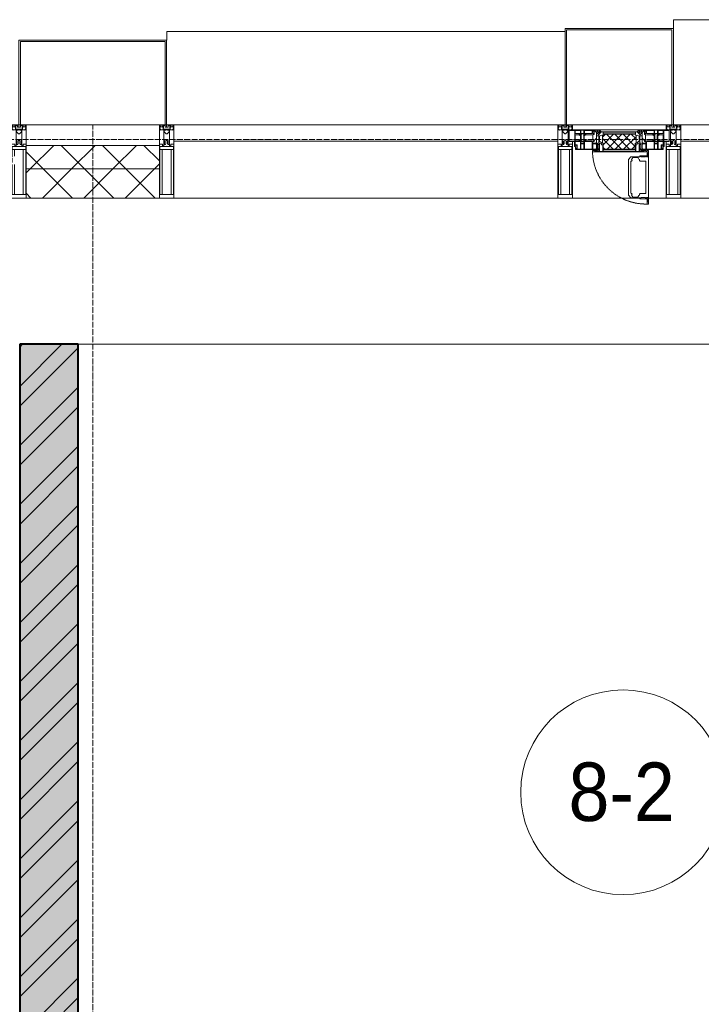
# Model space of a CAD drawing. Header units: millimetres. Extents: x 5617 to 143375, y 7718 to 186221.
# Tile 34 of 106: x 42156 to 44487, y 30143 to 33510. Entities that reach past the tile are written whole.
import ezdxf

# ---------------------------------------------------------------- set-up
doc = ezdxf.new("R2010")
doc.units = ezdxf.units.MM
for name, pattern in [('-D1-02х01', [3, 2, -1]), ('ADSK_Линия сетки', [25, 20, -2.5, 0, -2.5]), ('Линия сетки', [25, 20, -2.5, 0, -2.5])]:
    doc.linetypes.add(name, pattern=pattern)
for name, color, linetype, lineweight in [('Импосты витража', 7, 'Continuous', 18), ('Колонны', 7, 'Continuous', 18), ('Марки помещений', 7, 'Continuous', 20), ('Окна', 7, 'Continuous', 18), ('Оси', 7, 'Continuous', 9), ('Панели витража', 7, 'Continuous', 18), ('Перекрытия', 7, 'Continuous', 18), ('Стены разрез', 7, 'Continuous', 40), ('Стены штриховка', 7, 'Continuous', 40), ('Элементы узлов', 7, 'Continuous', 18)]:
    doc.layers.add(name, color=color, linetype=linetype, lineweight=lineweight)
doc.styles.add('Arial_3', font='arial.ttf', dxfattribs={"width": 0.9, "height": 200})
pattern_1 = [(45, (0, 0), (-70.71068, 70.71068), []), (135, (0, 0), (-70.71068, -70.71068), [])]

# ---------------------------------------------------------------- blocks, each defined once
blk = doc.blocks.new('135_SLK_K4_AR_rvt-1-МКСС_К4_L08_28_500_')
at = {"layer": 'Стены разрез', "lineweight": 9, "true_color": 0xaaaaaa}
h = blk.add_hatch(dxfattribs=at)
h.set_pattern_fill('FP_1', color=253, style=0, pattern_type=2)
h.set_pattern_definition([(50, (0, 0), (218.62117, -19.1268), [22.86, -251.46]), (355, (0, 0), (-42.29187, 229.2684), [18.288, -201.168]), (100.451, (18.22, -1.6), (176.33107, 210.13963), [19.428, -213.708]), (46.184, (0, 60.96), (325.29495, -50.45164), [34.29, -377.19]), (96.636, (27.1, 56.76), (284.883, 296.9127), [29.142, -320.562]), (351.184, (0, 60.96), (284.8858, 296.9107), [27.432, -301.752]), (21, (30.48, 45.72), (181.93753, -122.71832), [22.86, -251.46]), (326, (30.48, 45.72), (74.16223, 221.0262), [18.288, -201.168]), (71.451, (45.64, 35.5), (256.10035, 98.30526), [19.428, -213.708]), (37.5, (0, 0), (3.70639, 101.465895), [3.353, -195.377, 3.353, -200.863, -201.93]), (37.5, (0, 0), (3.70639, 101.465895), [-402.946, 3.353, -198.577]), (7.5, (0, 0), (80.18358, 120.21653), [3.353, -113.081, 3.353, -190.805, -76.962]), (7.5, (0, 0), (80.18358, 120.21653), [-310.591, 3.353, -73.609]), (327.5, (-67.97, 0), (162.708646, -6.87497), [3.353, -72.847, 3.353, -234.391, -315.468]), (327.5, (-67.97, 0), (162.708646, -6.87497), [-313.944, 3.353, -312.115]), (317.5, (-98.45, 0), (177.75468, 30.51183), [3.353, -95.707, 3.353, -154.534, -224.028]), (317.5, (-98.45, 0), (177.75468, 30.51183), [-256.946, 3.353, -220.675])])
h.paths.add_polyline_path([(100500, 25850), (100700, 25850), (100700, 32400), (100500, 32400), (100500, 25945.3)])
h = blk.add_hatch(dxfattribs=at)
h.set_pattern_fill('FP_2', color=253, style=0, pattern_type=2)
h.set_pattern_definition([(45, (0, 0), (-101.02788, 101.02788), []), (45, (67.35, 0), (-101.02788, 101.02788), [])])
h.paths.add_polyline_path([(100500, 25850), (100700, 25850), (100700, 32400), (100500, 32400), (100500, 25945.3)])
at = {"layer": 'Перекрытия', "color": 253, "true_color": 0xaaaaaa}
blk.add_line((104500, 32400), (100700, 32400), dxfattribs=at)
at = {"layer": 'Стены разрез', "color": 253, "true_color": 0xaaaaaa}
for p, q in [((100500, 32400), (100500, 29250)), ((100700, 32400), (100500, 32400)), ((100700, 26600), (100700, 32400))]:
    blk.add_line(p, q, dxfattribs=at)
blk = doc.blocks.new('System Panel - A_PAN_Glass-7513417-МКСС_К4_L08_28_500_')
at = {"layer": 'Панели витража', "color": 253, "lineweight": 5, "true_color": 0xaaaaaa}
for p, q in [((656.25, 0), (-656.25, 0)), ((-656.25, 0), (-656.25, -55)), ((656.25, -55), (656.25, 0)), ((-656.25, -55), (656.25, -55))]:
    blk.add_line(p, q, dxfattribs=at)
blk = doc.blocks.new('A_PAN_Створка - 383мм-7512614-МКСС_К4_L08_28_500_')
at = {"layer": 'Панели витража', "lineweight": 5}
h = blk.add_hatch(dxfattribs=at)
h.set_pattern_fill('FP_9', color=256, style=0, pattern_type=2)
h.set_pattern_definition([(45, (-102550, -33150), (-14.1421356, 14.1421356), []), (135, (-102550, -33150), (-14.1421356, -14.1421356), [])])
h.paths.add_polyline_path([(53.6, -82.7), (54.6, -81.8), (54.6, -63.4), (57.2, -60.8), (57.2, -36.4), (54.9, -34.1), (54.5, -31.8), (-54.5, -31.8), (-54.9, -34.1), (-57.2, -36.4), (-57.2, -60.8), (-54.6, -63.4), (-53.6, -82.7), (9.7, -82.7)])
at = {"layer": 'Окна', "lineweight": 5}
for p, q in [((-67.9, -17), (-171, -17)), ((-171, -17), (-171, -57)), ((-78, -84), (-78, -23.5)), ((-78, -23.5), (-67.9, -23.5)), ((-61.4, -23.5), (-70, -32.1)), ((-70, -32.1), (-70, -62.5)), ((67.9, -17), (-67.9, -17)), ((-61.4, -23.5), (-67.9, -17)), ((-67.9, -17), (-67.9, -23.5)), ((-67.9, -17), (67.9, -17)), ((-67.9, -23.5), (-64.6, -26.8)), ((-64.6, -26.8), (-61.4, -23.5)), ((61.4, -23.5), (-61.4, -23.5)), ((67.9, -17), (61.4, -23.5)), ((70, -32.1), (61.4, -23.5)), ((61.4, -23.5), (64.6, -26.8)), ((64.6, -26.8), (67.9, -23.5)), ((67.9, -23.5), (67.9, -17)), ((171, -17), (67.9, -17)), ((67.9, -23.5), (78, -23.5)), ((70, -62.5), (70, -32.1)), ((78, -23.5), (78, -84)), ((171, -57), (171, -17)), ((-171, -57), (-156, -57)), ((-153, -60), (-153, -73.5)), ((-70, -62.5), (-73.9, -62.5)), ((-73.9, -62.5), (-73.9, -87.5)), ((73.9, -62.5), (70, -62.5)), ((73.9, -87.5), (73.9, -62.5)), ((153, -73.5), (153, -60)), ((156, -57), (171, -57)), ((-153, -73.5), (-150, -73.5)), ((-150, -73.5), (-150, -84)), ((-150, -84), (-78, -84)), ((-73.9, -87.5), (-91.5, -87.5)), ((-91.5, -87.5), (-91.5, -92)), ((-91.5, -92), (91.5, -92)), ((-78, -84), (-73.9, -84)), ((73.9, -84), (78, -84)), ((91.5, -87.5), (73.9, -87.5)), ((78, -84), (150, -84)), ((91.5, -92), (91.5, -87.5)), ((95.1, -87.5), (95.1, -105.1)), ((99.6, -87.5), (95.1, -87.5)), ((97.9, -95.6), (95.1, -95.6)), ((97.9, -95.6), (97.9, -109.6)), ((99.6, -270.5), (99.6, -87.5)), ((150, -84), (150, -73.5)), ((150, -73.5), (153, -73.5)), ((39.7, -109), (31.1, -117.6)), ((31.1, -117.6), (31.1, -240.4)), ((41.4, -123.8), (39.1, -124.2)), ((39.1, -179), (39.1, -124.2)), ((70.1, -109), (39.7, -109)), ((41.4, -123.8), (43.5, -121.7)), ((45, -113.3), (42.3, -118.2)), ((42.3, -118.2), (43.5, -121.7)), ((45.9, -111.2), (45, -113.3)), ((63.3, -111.2), (45.9, -111.2)), ((64.1, -113), (63.3, -111.2)), ((64.1, -113), (66.7, -117)), ((66.7, -117), (68.6, -118.3)), ((68.6, -118.3), (68.6, -121.6)), ((68.6, -121.6), (71.1, -124.1)), ((70.1, -105.1), (70.1, -109)), ((95.1, -105.1), (70.1, -105.1)), ((71.1, -124.1), (89.5, -124.1)), ((74.1, -109.6), (74.1, -105.1)), ((89.1, -109.6), (74.1, -109.6)), ((89.1, -105.1), (89.1, -109.6)), ((89.5, -124.1), (90.6, -125.2)), ((90.6, -125.2), (90.6, -232.8)), ((93.1, -109.6), (93.1, -105.1)), ((97.9, -109.6), (93.1, -109.6)), ((39.1, -179), (39.1, -233.8)), ((41.4, -234.2), (39.1, -233.8)), ((41.4, -234.2), (43.5, -236.3)), ((68.6, -236.4), (71.1, -233.9)), ((71.1, -233.9), (89.5, -233.9)), ((89.5, -233.9), (90.6, -232.8)), ((39.7, -249), (31.1, -240.4)), ((70.1, -249), (39.7, -249)), ((42.3, -239.8), (43.5, -236.3)), ((45, -244.7), (42.3, -239.8)), ((45.9, -246.8), (45, -244.7)), ((63.3, -246.8), (45.9, -246.8)), ((64.1, -245), (63.3, -246.8)), ((64.1, -245), (66.7, -241)), ((66.7, -241), (68.6, -239.7)), ((68.6, -239.7), (68.6, -236.4)), ((70.1, -252.9), (70.1, -249)), ((95.1, -252.9), (70.1, -252.9)), ((74.1, -248.4), (74.1, -252.9)), ((89.1, -248.4), (74.1, -248.4)), ((89.1, -252.9), (89.1, -248.4)), ((93.1, -248.4), (93.1, -252.9)), ((97.9, -248.4), (93.1, -248.4)), ((95.1, -270.5), (95.1, -252.9)), ((97.9, -262.4), (95.1, -262.4)), ((97.9, -262.4), (97.9, -248.4)), ((99.6, -270.5), (95.1, -270.5))]:
    blk.add_line(p, q, dxfattribs=at)
at = {"layer": 'Окна', "color": 253, "lineweight": 5, "true_color": 0xaaaaaa}
for p, q in [((-171, -18.5), (-153.5, -18.5)), ((-153.5, -18.5), (-152, -20)), ((-152, -20), (-152, -73.5)), ((-150.5, -17), (-150.5, -29.4)), ((-132.4, -18.6), (-150.5, -18.6)), ((-150.5, -29.4), (-132.4, -29.4)), ((-150.5, -33.6), (-150.5, -68)), ((-136.3, -33.6), (-150.5, -33.6)), ((-137.2, -31), (-135.8, -35)), ((-132.5, -31), (-137.2, -31)), ((-132.5, -31.9), (-133.4, -33.7)), ((-132.5, -31.9), (-132.5, -31)), ((-132.4, -29.4), (-132.4, -18.6)), ((-131, -18.2), (-131, -29.5)), ((-120.8, -18.2), (-131, -18.2)), ((-131, -29.5), (-120.8, -29.5)), ((-131, -30.9), (-131, -33)), ((-120.8, -30.9), (-131, -30.9)), ((-129.4, -34.6), (-131, -33)), ((-122.4, -34.6), (-120.8, -33)), ((-120.8, -18.2), (-120.8, -29.5)), ((-120.8, -30.9), (-120.8, -33)), ((-119.3, -18.6), (-92.5, -18.6)), ((-119.3, -29.4), (-119.3, -18.6)), ((-92.5, -29.4), (-119.3, -29.4)), ((-119.3, -31), (-114.6, -31)), ((-119.3, -31.9), (-119.3, -31)), ((-119.3, -31.9), (-118.4, -33.7)), ((-114.6, -31), (-115.9, -35)), ((-94.1, -33.5), (-115.4, -33.5)), ((-89.9, -35.1), (-94.1, -33.5)), ((-92.5, -18.6), (-92.5, -29.4)), ((-90.8, -18.5), (-90.8, -29.4)), ((-87.3, -18.5), (-90.8, -18.5)), ((-90.8, -29.4), (-85.9, -29.4)), ((-89.9, -32.5), (-89.9, -35.1)), ((-85.9, -32.5), (-89.9, -32.5)), ((-87.3, -20.4), (-87.3, -18.5)), ((-87.3, -20.4), (-87.3, -21.9)), ((-84.8, -20.4), (-87.3, -20.4)), ((-87.3, -21.9), (-85.9, -21.9)), ((-85.9, -18.2), (-85.9, -20.4)), ((-75.9, -18.2), (-85.9, -18.2)), ((-85.9, -21.9), (-85.9, -29.4)), ((-85.9, -29.4), (-85.9, -32.5)), ((-83.4, -20.4), (-84.8, -20.4)), ((-70, -33.8), (-83.4, -20.4)), ((-75.9, -21.5), (-75.9, -18.2)), ((-75.9, -21.5), (-75.9, -23.5)), ((-74.9, -21.5), (-75.9, -21.5)), ((-75.9, -23.5), (-73, -23.5)), ((-74.9, -17.9), (-74.9, -21.5)), ((-68.9, -17.9), (-74.9, -17.9)), ((-67.2, -29.3), (-73, -23.5)), ((-68.9, -21.5), (-68.9, -17.9)), ((-67.9, -21.5), (-68.9, -21.5)), ((-67.9, -21.5), (-67.9, -23.5)), ((-67.9, -23.5), (-64.6, -26.8)), ((-64.6, -26.8), (-67.2, -29.3)), ((67.9, -23.5), (64.6, -26.8)), ((64.6, -26.8), (67.2, -29.3)), ((67.2, -29.3), (73, -23.5)), ((67.9, -21.5), (67.9, -23.5)), ((67.9, -21.5), (68.9, -21.5)), ((68.9, -17.9), (74.9, -17.9)), ((68.9, -21.5), (68.9, -17.9)), ((70, -33.8), (83.4, -20.4)), ((75.9, -23.5), (73, -23.5)), ((74.9, -17.9), (74.9, -21.5)), ((74.9, -21.5), (75.9, -21.5)), ((75.9, -18.2), (85.9, -18.2)), ((75.9, -21.5), (75.9, -18.2)), ((75.9, -21.5), (75.9, -23.5)), ((83.4, -20.4), (84.8, -20.4)), ((84.8, -20.4), (87.3, -20.4)), ((85.9, -18.2), (85.9, -20.4)), ((85.9, -21.9), (85.9, -29.4)), ((87.3, -21.9), (85.9, -21.9)), ((85.9, -29.4), (85.9, -32.5)), ((90.8, -29.4), (85.9, -29.4)), ((85.9, -32.5), (89.9, -32.5)), ((87.3, -18.5), (90.8, -18.5)), ((87.3, -20.4), (87.3, -18.5)), ((87.3, -20.4), (87.3, -21.9)), ((89.9, -32.5), (89.9, -35.1)), ((89.9, -35.1), (94.1, -33.5)), ((90.8, -18.5), (90.8, -29.4)), ((92.5, -18.6), (92.5, -29.4)), ((119.3, -18.6), (92.5, -18.6)), ((92.5, -29.4), (119.3, -29.4)), ((94.1, -33.5), (115.4, -33.5)), ((114.6, -31), (115.9, -35)), ((119.3, -31), (114.6, -31)), ((119.3, -31.9), (118.4, -33.7)), ((119.3, -29.4), (119.3, -18.6)), ((119.3, -31.9), (119.3, -31)), ((120.8, -18.2), (120.8, -29.5)), ((120.8, -18.2), (131, -18.2)), ((131, -29.5), (120.8, -29.5)), ((120.8, -30.9), (120.8, -33)), ((120.8, -30.9), (131, -30.9)), ((122.4, -34.6), (120.8, -33)), ((129.4, -34.6), (131, -33)), ((131, -18.2), (131, -29.5)), ((131, -30.9), (131, -33)), ((132.4, -18.6), (150.5, -18.6)), ((132.4, -29.4), (132.4, -18.6)), ((150.5, -29.4), (132.4, -29.4)), ((132.5, -31), (137.2, -31)), ((132.5, -31.9), (132.5, -31)), ((132.5, -31.9), (133.4, -33.7)), ((137.2, -31), (135.8, -35)), ((136.3, -33.6), (150.5, -33.6)), ((150.5, -17), (150.5, -29.4)), ((150.5, -33.6), (150.5, -68)), ((153.5, -18.5), (152, -20)), ((152, -20), (152, -73.5)), ((171, -18.5), (153.5, -18.5)), ((-171, -55.5), (-152, -55.5)), ((-136.4, -52.4), (-150.5, -52.4)), ((-150.5, -56.6), (-132.4, -56.6)), ((-137.2, -54.8), (-135.8, -50.8)), ((-132.5, -54.8), (-137.2, -54.8)), ((-132.1, -36.8), (-135.8, -35)), ((-132.1, -49), (-135.8, -50.8)), ((-133.4, -33.7), (-130.1, -35.3)), ((-133.4, -52), (-130.1, -50.4)), ((-132.5, -53.8), (-133.4, -52)), ((-132.5, -53.8), (-132.5, -54.8)), ((-132.4, -56.6), (-132.4, -82.5)), ((-132.1, -49), (-132.1, -36.8)), ((-129.4, -51.1), (-131, -52.7)), ((-131, -55.1), (-131, -52.7)), ((-120.8, -55.1), (-131, -55.1)), ((-131, -56.5), (-131, -62.6)), ((-131, -56.5), (-120.8, -56.5)), ((-120.8, -62.6), (-131, -62.6)), ((-131, -64.6), (-120.8, -64.6)), ((-131, -82.5), (-131, -64.6)), ((-130.1, -35.3), (-129.4, -34.6)), ((-130.1, -35.3), (-130.1, -50.4)), ((-130.1, -50.4), (-129.4, -51.1)), ((-121.7, -35.3), (-122.4, -34.6)), ((-121.7, -50.4), (-122.4, -51.1)), ((-122.4, -51.1), (-120.8, -52.7)), ((-118.4, -33.7), (-121.7, -35.3)), ((-121.7, -35.3), (-121.7, -50.4)), ((-118.4, -52), (-121.7, -50.4)), ((-120.8, -55.1), (-120.8, -52.7)), ((-120.8, -56.5), (-120.8, -62.6)), ((-120.8, -82.5), (-120.8, -64.6)), ((-119.7, -36.8), (-115.9, -35)), ((-119.7, -49), (-119.7, -36.8)), ((-119.7, -49), (-115.9, -50.8)), ((-119.3, -53.8), (-118.4, -52)), ((-119.3, -53.8), (-119.3, -54.8)), ((-119.3, -54.8), (-114.6, -54.8)), ((-119.3, -56.6), (-119.3, -82.5)), ((-92.5, -56.6), (-119.3, -56.6)), ((-114.6, -54.8), (-115.9, -50.8)), ((-94.1, -52.5), (-115.3, -52.5)), ((-89.9, -50.9), (-94.1, -52.5)), ((-92.5, -56.6), (-92.5, -82.5)), ((-90.8, -56.6), (-85.9, -56.6)), ((-90.8, -62.7), (-90.8, -56.6)), ((-80.4, -62.7), (-90.8, -62.7)), ((-90.8, -64.6), (-90.8, -82.5)), ((-80.1, -64.6), (-90.8, -64.6)), ((-89.9, -35.1), (-89.9, -50.9)), ((-89.9, -52.2), (-89.9, -50.9)), ((-89.9, -52.2), (-88.6, -53.5)), ((-85.9, -53.5), (-88.6, -53.5)), ((-85.9, -53.5), (-78, -45.6)), ((-85.9, -56.6), (-85.9, -53.5)), ((-80.4, -61.1), (-80.4, -62.7)), ((-78, -61.1), (-80.4, -61.1)), ((-80.1, -66.1), (-80.1, -64.6)), ((-78, -66.1), (-80.1, -66.1)), ((-78, -36.8), (-70, -36.8)), ((-78, -45.6), (-78, -36.8)), ((-78, -66.1), (-78, -61.1)), ((-70, -36.8), (-70, -33.8)), ((70, -36.8), (70, -33.8)), ((78, -36.8), (70, -36.8)), ((78, -45.6), (78, -36.8)), ((85.9, -53.5), (78, -45.6)), ((78, -61.1), (80.4, -61.1)), ((78, -66.1), (78, -61.1)), ((78, -66.1), (80.1, -66.1)), ((80.1, -64.6), (90.8, -64.6)), ((80.1, -66.1), (80.1, -64.6)), ((80.4, -61.1), (80.4, -62.7)), ((80.4, -62.7), (90.8, -62.7)), ((85.9, -53.5), (88.6, -53.5)), ((85.9, -56.6), (85.9, -53.5)), ((90.8, -56.6), (85.9, -56.6)), ((89.9, -52.2), (88.6, -53.5)), ((89.9, -35.1), (89.9, -50.9)), ((89.9, -50.9), (94.1, -52.5)), ((89.9, -52.2), (89.9, -50.9)), ((90.8, -62.7), (90.8, -56.6)), ((90.8, -64.6), (90.8, -82.5)), ((92.5, -56.6), (119.3, -56.6)), ((92.5, -56.6), (92.5, -82.5)), ((94.1, -52.5), (115.3, -52.5)), ((114.6, -54.8), (115.9, -50.8)), ((119.3, -54.8), (114.6, -54.8)), ((119.7, -36.8), (115.9, -35)), ((119.7, -49), (115.9, -50.8)), ((118.4, -33.7), (121.7, -35.3)), ((118.4, -52), (121.7, -50.4)), ((119.3, -53.8), (118.4, -52)), ((119.3, -53.8), (119.3, -54.8)), ((119.3, -56.6), (119.3, -82.5)), ((119.7, -49), (119.7, -36.8)), ((122.4, -51.1), (120.8, -52.7)), ((120.8, -55.1), (120.8, -52.7)), ((120.8, -55.1), (131, -55.1)), ((120.8, -56.5), (120.8, -62.6)), ((131, -56.5), (120.8, -56.5)), ((120.8, -62.6), (131, -62.6)), ((120.8, -82.5), (120.8, -64.6)), ((131, -64.6), (120.8, -64.6)), ((121.7, -35.3), (122.4, -34.6)), ((121.7, -35.3), (121.7, -50.4)), ((121.7, -50.4), (122.4, -51.1)), ((130.1, -35.3), (129.4, -34.6)), ((130.1, -50.4), (129.4, -51.1)), ((129.4, -51.1), (131, -52.7)), ((133.4, -33.7), (130.1, -35.3)), ((130.1, -35.3), (130.1, -50.4)), ((133.4, -52), (130.1, -50.4)), ((131, -55.1), (131, -52.7)), ((131, -56.5), (131, -62.6)), ((131, -82.5), (131, -64.6)), ((132.1, -36.8), (135.8, -35)), ((132.1, -49), (132.1, -36.8)), ((132.1, -49), (135.8, -50.8)), ((150.5, -56.6), (132.4, -56.6)), ((132.4, -56.6), (132.4, -82.5)), ((132.5, -53.8), (133.4, -52)), ((132.5, -53.8), (132.5, -54.8)), ((132.5, -54.8), (137.2, -54.8)), ((137.2, -54.8), (135.8, -50.8)), ((136.4, -52.4), (150.5, -52.4)), ((171, -55.5), (152, -55.5)), ((-150.5, -68), (-143.5, -68)), ((-150.5, -69.5), (-150.5, -73.5)), ((-145, -69.5), (-150.5, -69.5)), ((-148.5, -81), (-148.5, -82.5)), ((-143.5, -81), (-148.5, -81)), ((-148.5, -82.5), (-132.4, -82.5)), ((-145, -69.5), (-145, -79.5)), ((-143.5, -68), (-143.5, -81)), ((-131, -82.5), (-120.8, -82.5)), ((-119.3, -82.5), (-92.5, -82.5)), ((-90.8, -82.5), (-79.5, -82.5)), ((-78, -84), (-85, -84)), ((-85, -84), (-85, -87.5)), ((-85, -87.5), (-78, -87.5)), ((-79.5, -80.6), (-78, -80.6)), ((-79.5, -82.5), (-79.5, -80.6)), ((-78, -87.5), (-78, -84)), ((79.5, -80.6), (78, -80.6)), ((78, -87.5), (78, -84)), ((78, -84), (85, -84)), ((85, -87.5), (78, -87.5)), ((79.5, -82.5), (79.5, -80.6)), ((90.8, -82.5), (79.5, -82.5)), ((85, -84), (85, -87.5)), ((119.3, -82.5), (92.5, -82.5)), ((131, -82.5), (120.8, -82.5)), ((148.5, -82.5), (132.4, -82.5)), ((143.5, -68), (143.5, -81)), ((150.5, -68), (143.5, -68)), ((143.5, -81), (148.5, -81)), ((145, -69.5), (150.5, -69.5)), ((145, -69.5), (145, -79.5)), ((148.5, -81), (148.5, -82.5)), ((150.5, -69.5), (150.5, -73.5))]:
    blk.add_line(p, q, dxfattribs=at)
at = {"layer": 'Окна', "lineweight": 5}
for centre, start, end in [((-156, -60), 0, 90), ((156, -60), 90, 180)]:
    blk.add_arc(centre, 3, start, end, dxfattribs=at)
at = {"layer": 'Окна', "linetype": '-D1-02х01', "lineweight": 5}
blk.add_arc((91.4, -87.5), 183, 181.4091, 271.1445, dxfattribs=at)
at = {"layer": 'Элементы узлов', "color": 253, "lineweight": 5, "true_color": 0xaaaaaa}
for p, q in [((-70, -32.1), (-61.4, -23.5)), ((-70, -62.5), (-70, -32.1)), ((61.4, -23.5), (-61.4, -23.5)), ((-55.2, -33.8), (-54.8, -31.5)), ((-54.9, -25.8), (-53.9, -24.8)), ((-54.9, -29.5), (-54.9, -25.8)), ((-53.9, -30.5), (-54.9, -29.5)), ((-54.5, -31.8), (-54.9, -34.1)), ((0, -31.5), (-54.8, -31.5)), ((54.5, -31.8), (-54.5, -31.8)), ((-53.9, -24.8), (53.9, -24.8)), ((53.9, -30.5), (-53.9, -30.5)), ((0, -31.5), (54.8, -31.5)), ((54.9, -25.8), (53.9, -24.8)), ((53.9, -30.5), (54.9, -29.5)), ((54.9, -34.1), (54.5, -31.8)), ((55.2, -33.8), (54.8, -31.5)), ((54.9, -29.5), (54.9, -25.8)), ((70, -32.1), (61.4, -23.5)), ((70, -62.5), (70, -32.1)), ((-73.9, -62.5), (-70, -62.5)), ((-73.9, -87.5), (-73.9, -62.5)), ((-69.4, -66.5), (-73.9, -66.5)), ((-69.4, -81.5), (-69.4, -66.5)), ((-61.7, -62.5), (-67.9, -62.5)), ((-67.9, -62.5), (-67.9, -89.3)), ((-67.8, -38.3), (-65.7, -37.4)), ((-67.8, -55.7), (-67.8, -38.3)), ((-66, -56.5), (-67.8, -55.7)), ((-66, -56.5), (-62, -59.1)), ((-65.7, -37.4), (-60.8, -34.7)), ((-62, -59.1), (-60.7, -61)), ((-61.7, -64.9), (-61.7, -62.5)), ((-60.1, -67.7), (-61.7, -64.9)), ((-60.8, -34.7), (-57.3, -35.9)), ((-60.7, -61), (-57.4, -61)), ((-57.4, -61), (-54.9, -63.5)), ((-55.2, -33.8), (-57.3, -35.9)), ((-54.9, -34.1), (-57.2, -36.4)), ((-57.2, -36.4), (-57.2, -60.8)), ((-57.2, -60.8), (-54.6, -63.4)), ((-54.9, -63.5), (-54.9, -81.9)), ((-54.6, -63.4), (-54.6, -81.8)), ((54.6, -63.4), (57.2, -60.8)), ((54.6, -81.8), (54.6, -63.4)), ((57.2, -36.4), (54.9, -34.1)), ((57.4, -61), (54.9, -63.5)), ((54.9, -63.5), (54.9, -81.9)), ((55.2, -33.8), (57.3, -35.9)), ((57.2, -60.8), (57.2, -36.4)), ((60.8, -34.7), (57.3, -35.9)), ((60.7, -61), (57.4, -61)), ((60.1, -67.7), (61.7, -64.9)), ((62, -59.1), (60.7, -61)), ((65.7, -37.4), (60.8, -34.7)), ((61.7, -62.5), (67.9, -62.5)), ((61.7, -64.9), (61.7, -62.5)), ((66, -56.5), (62, -59.1)), ((67.8, -38.3), (65.7, -37.4)), ((66, -56.5), (67.8, -55.7)), ((67.8, -55.7), (67.8, -38.3)), ((67.9, -62.5), (67.9, -89.3)), ((69.4, -66.5), (73.9, -66.5)), ((69.4, -81.5), (69.4, -66.5)), ((73.9, -62.5), (70, -62.5)), ((73.9, -87.5), (73.9, -62.5)), ((-91.5, -87.5), (-73.9, -87.5)), ((-91.5, -92), (-91.5, -87.5)), ((-91.5, -92), (91.5, -92)), ((-83.4, -90.3), (-83.4, -87.5)), ((-83.4, -90.3), (-69.4, -90.3)), ((-73.9, -81.5), (-69.4, -81.5)), ((-69.4, -85.5), (-73.9, -85.5)), ((-69.4, -90.3), (-69.4, -85.5)), ((-67.9, -89.3), (-66.9, -90.3)), ((-66.9, -90.3), (-57.4, -90.3)), ((-56.4, -67.7), (-60.1, -67.7)), ((-57.4, -90.3), (-56.4, -89.4)), ((-56.4, -89.4), (-56.4, -67.7)), ((-54.9, -81.9), (-53.8, -83)), ((-54.9, -85.6), (-53.9, -84.6)), ((-54.9, -89.3), (-54.9, -85.6)), ((-53.9, -90.3), (-54.9, -89.3)), ((-54.6, -81.8), (-53.6, -82.7)), ((-53.9, -84.6), (53.9, -84.6)), ((53.9, -90.3), (-53.9, -90.3)), ((53.8, -83), (-53.8, -83)), ((-53.6, -82.7), (53.6, -82.7)), ((53.6, -82.7), (54.6, -81.8)), ((54.9, -81.9), (53.8, -83)), ((54.9, -85.6), (53.9, -84.6)), ((53.9, -90.3), (54.9, -89.3)), ((54.9, -89.3), (54.9, -85.6)), ((56.4, -67.7), (60.1, -67.7)), ((56.4, -89.4), (56.4, -67.7)), ((57.4, -90.3), (56.4, -89.4)), ((66.9, -90.3), (57.4, -90.3)), ((67.9, -89.3), (66.9, -90.3)), ((73.9, -81.5), (69.4, -81.5)), ((69.4, -85.5), (73.9, -85.5)), ((69.4, -90.3), (69.4, -85.5)), ((83.4, -90.3), (69.4, -90.3)), ((91.5, -87.5), (73.9, -87.5)), ((83.4, -90.3), (83.4, -87.5)), ((91.5, -92), (91.5, -87.5))]:
    blk.add_line(p, q, dxfattribs=at)
blk = doc.blocks.new('Rectangular Mullion - R_StandardFrame_50Wx250H-V80-МКСС_К4_L08_28_500_')
at = {"layer": 'Импосты витража', "color": 253, "lineweight": 5, "true_color": 0xaaaaaa}
blk.add_line((132872.5, 32900), (131560, 32900), dxfattribs=at)
blk = doc.blocks.new('Rectangular Mullion - R_StandardFrame_50Wx250H-5816488-МКСС_К4_L08_28_500_')
at = {"layer": 'Импосты витража', "color": 253, "lineweight": 5, "true_color": 0xaaaaaa}
for p, q in [((102620.1, 32900), (102390, 32900)), ((102710, 32900), (102649.6, 32900))]:
    blk.add_line(p, q, dxfattribs=at)
blk = doc.blocks.new('Rectangular Mullion - 50Wx250H-V63-МКСС_К4_L08_28_500_')
at = {"layer": 'Элементы узлов', "color": 253, "lineweight": 5, "true_color": 0xaaaaaa}
for p, q in [((-25, 135.1), (-25, 250)), ((-25, 250), (0, 250)), ((-23, 237.3), (0, 237.3)), ((-23, 237.3), (-23, 135.1)), ((-14.9, 135.1), (-14.9, 237.3)), ((25, 250), (0, 250)), ((23, 237.3), (0, 237.3)), ((14.9, 84), (14.9, 237.3)), ((23, 237.3), (23, 73.6)), ((25, 65.2), (25, 250)), ((-25, 113.4), (-25, 128.4)), ((-25, 65.2), (-25, 110.1)), ((-23, 128.4), (-23, 113.4)), ((-23, 110.1), (-23, 73.6)), ((-14.9, 84), (-14.9, 106.6)), ((0, 84), (-23, 84)), ((-0.5, 73.6), (-23, 73.6)), ((-14, 71.3), (-14, 65.2)), ((-10, 71.3), (-14, 71.3)), ((-10, 53), (-10, 71.3)), ((0, 84), (23, 84)), ((0.5, 73.6), (23, 73.6)), ((10, 71.3), (14, 71.3)), ((10, 53), (10, 71.3)), ((14, 71.3), (14, 65.2)), ((-14, 65.2), (-25, 65.2)), ((-8.7, 53), (-10, 53)), ((-10, 53), (-10, 17)), ((-8.7, 53), (-7, 54.7)), ((-7, 65.2), (-5.9, 67.3)), ((-7, 65.2), (-7, 54.7)), ((-4.1, 67.3), (-5.9, 67.3)), ((-4.1, 67.3), (-2.9, 65.1)), ((-2.9, 65.1), (-2.9, 54.6)), ((-1.3, 53), (-2.9, 54.6)), ((0, 53), (-1.3, 53)), ((0, 53), (1.3, 53)), ((1.3, 53), (2.9, 54.6)), ((4.1, 67.3), (2.9, 65.1)), ((2.9, 65.1), (2.9, 54.6)), ((4.1, 67.3), (5.9, 67.3)), ((7, 65.2), (5.9, 67.3)), ((7, 65.2), (7, 54.7)), ((8.7, 53), (7, 54.7)), ((8.7, 53), (10, 53)), ((10, 53), (10, 17)), ((14, 65.2), (25, 65.2)), ((-23.8, 14.6), (-25, 14.2)), ((-25, 0), (-25, 14.2)), ((-22.3, 17), (-23.8, 17)), ((-23.8, 17), (-23.8, 14.6)), ((-22.5, 10.6), (-23.8, 14.6)), ((-22.5, 10.6), (-23.7, 9.9)), ((-23.7, 1.3), (-23.7, 9.9)), ((-23.7, 1.3), (-11.8, 1.3)), ((-23.2, 10.2), (-22.5, 8)), ((-22.5, 8), (-22.5, 4.5)), ((-21.3, 4.5), (-22.5, 4.5)), ((-22.3, 17), (-22.3, 16)), ((-22.3, 16), (-21.3, 16)), ((-19, 17.6), (-21.3, 16)), ((-21.3, 4.5), (-21.3, 6.5)), ((-21.3, 6.5), (-14.2, 6.5)), ((-18.4, 16.6), (-19, 17.6)), ((-7.4, 16.6), (-18.4, 16.6)), ((-14.2, 6.5), (-14.2, 4.5)), ((-13.2, 4.5), (-14.2, 4.5)), ((-13.2, 4.5), (-12.2, 7.2)), ((-12.7, 7.6), (-11.3, 11.4)), ((-12.7, 7.6), (-11.8, 6.9)), ((-12.2, 9), (-12.2, 14.8)), ((-12.2, 14.8), (0, 14.8)), ((-11.8, 1.3), (-11.8, 6.9)), ((-10.5, 11.2), (-11.3, 11.4)), ((-10.5, 1.5), (-10.5, 11.2)), ((-4.8, 1.5), (-10.5, 1.5)), ((-10, 17), (-7.5, 17)), ((-8.5, 23), (-1.5, 30)), ((-8.5, 18.5), (-8.5, 23)), ((-7.5, 18.5), (-8.5, 18.5)), ((-7.5, 17), (-7.5, 18.5)), ((-7.4, 18), (-7.4, 16.6)), ((-2.6, 18), (-7.4, 18)), ((0, 8), (-4.8, 8)), ((-4.8, 1.5), (-4.8, 8)), ((-2.6, 18), (-2.6, 16.8)), ((-2.6, 16.8), (0, 16.8)), ((-1.5, 30), (0, 30)), ((1.5, 30), (0, 30)), ((2.6, 16.8), (0, 16.8)), ((0, 14.8), (0, 16.8)), ((0, 14.8), (0, 16.8)), ((12.2, 14.8), (0, 14.8)), ((0, 0), (0, 8)), ((0, 8), (4.8, 8)), ((0, 0), (0, 8)), ((8.5, 23), (1.5, 30)), ((2.6, 18), (2.6, 16.8)), ((2.6, 18), (7.4, 18)), ((4.8, 1.5), (4.8, 8)), ((4.8, 1.5), (10.5, 1.5)), ((7.4, 18), (7.4, 16.6)), ((7.4, 16.6), (18.4, 16.6)), ((7.5, 18.5), (8.5, 18.5)), ((7.5, 17), (7.5, 18.5)), ((10, 17), (7.5, 17)), ((8.5, 18.5), (8.5, 23)), ((10.5, 11.2), (11.3, 11.4)), ((10.5, 1.5), (10.5, 11.2)), ((12.7, 7.6), (11.3, 11.4)), ((12.7, 7.6), (11.8, 6.9)), ((11.8, 1.3), (11.8, 6.9)), ((23.7, 1.3), (11.8, 1.3)), ((12.2, 9), (12.2, 14.8)), ((13.2, 4.5), (12.2, 7.2)), ((13.2, 4.5), (14.2, 4.5)), ((21.3, 6.5), (14.2, 6.5)), ((14.2, 6.5), (14.2, 4.5)), ((18.4, 16.6), (19, 17.6)), ((19, 17.6), (21.3, 16)), ((22.3, 16), (21.3, 16)), ((21.3, 4.5), (21.3, 6.5)), ((21.3, 4.5), (22.5, 4.5)), ((22.3, 17), (22.3, 16)), ((22.3, 17), (23.8, 17)), ((22.5, 10.6), (23.8, 14.6)), ((22.5, 10.6), (23.7, 9.9)), ((23.2, 10.2), (22.5, 8)), ((22.5, 8), (22.5, 4.5)), ((23.7, 1.3), (23.7, 9.9)), ((23.8, 17), (23.8, 14.6)), ((23.8, 14.6), (25, 14.2)), ((25, 0), (25, 14.2)), ((-25, 0), (0, 0)), ((25, 0), (0, 0))]:
    blk.add_line(p, q, dxfattribs=at)
for centre, start, end in [((-0.5, 73.1), 360, 90), ((0.5, 73.1), 90, 180)]:
    blk.add_arc(centre, 0.5, start, end, dxfattribs=at)
blk = doc.blocks.new('Rectangular Mullion - R_StandardFrame_50Wx250H-V77-МКСС_К4_L08_28_500_')
at = {"layer": 'Импосты витража', "color": 253, "lineweight": 5, "true_color": 0xaaaaaa}
for p, q in [((-25, 135.1), (-25, 250)), ((-25, 250), (25, 250)), ((25, 250), (25, 0)), ((-25, 113.4), (-25, 128.4)), ((-25, 0), (-25, 110.1)), ((0, 0), (-25, 0)), ((25, 0), (5, 0))]:
    blk.add_line(p, q, dxfattribs=at)
blk = doc.blocks.new('Rectangular Mullion - 50Wx250H-2623690-МКСС_К4_L08_28_500_')
at = {"layer": 'Элементы узлов', "color": 253, "lineweight": 5, "true_color": 0xaaaaaa}
for p, q in [((-25, 65.2), (-25, 250)), ((-25, 250), (0, 250)), ((-23, 237.3), (0, 237.3)), ((-23, 237.3), (-23, 73.6)), ((-14.9, 84), (-14.9, 237.3)), ((25, 250), (0, 250)), ((23, 237.3), (0, 237.3)), ((14.9, 84), (14.9, 237.3)), ((23, 237.3), (23, 73.6)), ((25, 65.2), (25, 250)), ((0, 84), (-23, 84)), ((-0.5, 73.6), (-23, 73.6)), ((-14, 71.3), (-14, 65.2)), ((-10, 71.3), (-14, 71.3)), ((-10, 53), (-10, 71.3)), ((0, 84), (23, 84)), ((0.5, 73.6), (23, 73.6)), ((10, 71.3), (14, 71.3)), ((10, 53), (10, 71.3)), ((14, 71.3), (14, 65.2)), ((-14, 65.2), (-25, 65.2)), ((-8.7, 53), (-10, 53)), ((-10, 53), (-10, 17)), ((-8.7, 53), (-7, 54.7)), ((-7, 65.2), (-5.9, 67.3)), ((-7, 65.2), (-7, 54.7)), ((-4.1, 67.3), (-5.9, 67.3)), ((-4.1, 67.3), (-2.9, 65.1)), ((-2.9, 65.1), (-2.9, 54.6)), ((-1.3, 53), (-2.9, 54.6)), ((0, 53), (-1.3, 53)), ((0, 53), (1.3, 53)), ((1.3, 53), (2.9, 54.6)), ((4.1, 67.3), (2.9, 65.1)), ((2.9, 65.1), (2.9, 54.6)), ((4.1, 67.3), (5.9, 67.3)), ((7, 65.2), (5.9, 67.3)), ((7, 65.2), (7, 54.7)), ((8.7, 53), (7, 54.7)), ((8.7, 53), (10, 53)), ((10, 53), (10, 17)), ((14, 65.2), (25, 65.2)), ((-23.8, 14.6), (-25, 14.2)), ((-25, 0), (-25, 14.2)), ((-22.3, 17), (-23.8, 17)), ((-23.8, 17), (-23.8, 14.6)), ((-22.5, 10.6), (-23.8, 14.6)), ((-22.5, 10.6), (-23.7, 9.9)), ((-23.7, 1.3), (-23.7, 9.9)), ((-23.7, 1.3), (-11.8, 1.3)), ((-23.2, 10.2), (-22.5, 8)), ((-22.5, 8), (-22.5, 4.5)), ((-21.3, 4.5), (-22.5, 4.5)), ((-22.3, 17), (-22.3, 16)), ((-22.3, 16), (-21.3, 16)), ((-19, 17.6), (-21.3, 16)), ((-21.3, 4.5), (-21.3, 6.5)), ((-21.3, 6.5), (-14.2, 6.5)), ((-18.4, 16.6), (-19, 17.6)), ((-7.4, 16.6), (-18.4, 16.6)), ((-14.2, 6.5), (-14.2, 4.5)), ((-13.2, 4.5), (-14.2, 4.5)), ((-13.2, 4.5), (-12.2, 7.2)), ((-12.7, 7.6), (-11.3, 11.4)), ((-12.7, 7.6), (-11.8, 6.9)), ((-12.2, 9), (-12.2, 14.8)), ((-12.2, 14.8), (0, 14.8)), ((-11.8, 1.3), (-11.8, 6.9)), ((-10.5, 11.2), (-11.3, 11.4)), ((-10.5, 1.5), (-10.5, 11.2)), ((-4.8, 1.5), (-10.5, 1.5)), ((-10, 17), (-7.5, 17)), ((-8.5, 23), (-1.5, 30)), ((-8.5, 18.5), (-8.5, 23)), ((-7.5, 18.5), (-8.5, 18.5)), ((-7.5, 17), (-7.5, 18.5)), ((-7.4, 18), (-7.4, 16.6)), ((-2.6, 18), (-7.4, 18)), ((0, 8), (-4.8, 8)), ((-4.8, 1.5), (-4.8, 8)), ((-2.6, 18), (-2.6, 16.8)), ((-2.6, 16.8), (0, 16.8)), ((-1.5, 30), (0, 30)), ((1.5, 30), (0, 30)), ((2.6, 16.8), (0, 16.8)), ((0, 14.8), (0, 16.8)), ((0, 14.8), (0, 16.8)), ((12.2, 14.8), (0, 14.8)), ((0, 0), (0, 8)), ((0, 8), (4.8, 8)), ((0, 0), (0, 8)), ((8.5, 23), (1.5, 30)), ((2.6, 18), (2.6, 16.8)), ((2.6, 18), (7.4, 18)), ((4.8, 1.5), (4.8, 8)), ((4.8, 1.5), (10.5, 1.5)), ((7.4, 18), (7.4, 16.6)), ((7.4, 16.6), (18.4, 16.6)), ((7.5, 18.5), (8.5, 18.5)), ((7.5, 17), (7.5, 18.5)), ((10, 17), (7.5, 17)), ((8.5, 18.5), (8.5, 23)), ((10.5, 11.2), (11.3, 11.4)), ((10.5, 1.5), (10.5, 11.2)), ((12.7, 7.6), (11.3, 11.4)), ((12.7, 7.6), (11.8, 6.9)), ((11.8, 1.3), (11.8, 6.9)), ((23.7, 1.3), (11.8, 1.3)), ((12.2, 9), (12.2, 14.8)), ((13.2, 4.5), (12.2, 7.2)), ((13.2, 4.5), (14.2, 4.5)), ((21.3, 6.5), (14.2, 6.5)), ((14.2, 6.5), (14.2, 4.5)), ((18.4, 16.6), (19, 17.6)), ((19, 17.6), (21.3, 16)), ((22.3, 16), (21.3, 16)), ((21.3, 4.5), (21.3, 6.5)), ((21.3, 4.5), (22.5, 4.5)), ((22.3, 17), (22.3, 16)), ((22.3, 17), (23.8, 17)), ((22.5, 10.6), (23.8, 14.6)), ((22.5, 10.6), (23.7, 9.9)), ((23.2, 10.2), (22.5, 8)), ((22.5, 8), (22.5, 4.5)), ((23.7, 1.3), (23.7, 9.9)), ((23.8, 17), (23.8, 14.6)), ((23.8, 14.6), (25, 14.2)), ((25, 0), (25, 14.2)), ((-25, 0), (0, 0)), ((25, 0), (0, 0))]:
    blk.add_line(p, q, dxfattribs=at)
for centre, start, end in [((-0.5, 73.1), 360, 90), ((0.5, 73.1), 90, 180)]:
    blk.add_arc(centre, 0.5, start, end, dxfattribs=at)
blk = doc.blocks.new('Rectangular Mullion - R_StandardFrame_50Wx250H-7511672-МКСС_К4_L08_28_500_')
at = {"layer": 'Импосты витража', "color": 253, "lineweight": 5, "true_color": 0xaaaaaa}
for p, q in [((-25, 0), (-25, 250)), ((-25, 250), (25, 250)), ((25, 250), (25, 0)), ((-5, 0), (-25, 0)), ((25, 0), (0, 0))]:
    blk.add_line(p, q, dxfattribs=at)
blk = doc.blocks.new('Rectangular Mullion - R_StandardFrame_50Wx250H-V83-МКСС_К4_L08_28_500_')
at = {"layer": 'Импосты витража', "color": 253, "lineweight": 5, "true_color": 0xaaaaaa}
for p, q in [((-25, 0), (-25, 250)), ((-25, 250), (25, 250)), ((25, 250), (25, 57)), ((0, 0), (-25, 0)), ((25, 0), (5, 0)), ((25, 17), (25, 0))]:
    blk.add_line(p, q, dxfattribs=at)
blk = doc.blocks.new('Rectangular Mullion - R_StandardFrame_50Wx250H-V84-МКСС_К4_L08_28_500_')
at = {"layer": 'Импосты витража', "color": 253, "lineweight": 5, "true_color": 0xaaaaaa}
for p, q in [((-25, 57), (-25, 250)), ((-25, 250), (25, 250)), ((25, 250), (25, 0)), ((-25, 0), (-25, 17)), ((-5, 0), (-25, 0)), ((25, 0), (0, 0))]:
    blk.add_line(p, q, dxfattribs=at)
blk = doc.blocks.new('A_SLK_PAN_Type1 - Прямой тип панели-6538095-МКСС_К4_L08_28_500_')
at = {"layer": 'Колонны', "lineweight": 5}
for p, q in [((-247.5, 0), (-252.5, 0)), ((-252.5, 0), (-252.5, -290)), ((-247.5, -285), (-247.5, 0)), ((227.5, 0), (-227.5, 0)), ((247.5, 0), (247.5, -285)), ((252.5, 0), (247.5, 0)), ((252.5, -290), (252.5, 0)), ((-252.5, -290), (252.5, -290)), ((247.5, -285), (-247.5, -285))]:
    blk.add_line(p, q, dxfattribs=at)
blk = doc.blocks.new('A_SLK_PAN_Type1 - Прямой тип панели Ф-1_1-7500821-МКСС_К4_L08_28_500_')
at = {"layer": 'Колонны', "lineweight": 5}
for p, q in [((-180, 0), (-185, 0)), ((-185, 0), (-185, -330)), ((-180, -325), (-180, 0)), ((160, 0), (-160, 0)), ((180, 0), (180, -325)), ((185, 0), (180, 0)), ((185, -330), (185, 0)), ((-185, -330), (185, -330)), ((180, -325), (-180, -325))]:
    blk.add_line(p, q, dxfattribs=at)
blk = doc.blocks.new('A_OGR_PAN_Отлив - A_OGR_PAN_Отлив-6266109-МКСС_К4_L08_28_500_')
at = {"layer": 'Колонны', "color": 253, "lineweight": 5, "true_color": 0xaaaaaa}
for p in [(681.25, 360), (-681.25, 330)]:
    blk.add_line(p, (-681.25, 360), dxfattribs=at)
blk = doc.blocks.new('A_OGR_PAN_Отлив - A_OGR_PAN_Отлив-6266099-МКСС_К4_L08_28_500_')
at = {"layer": 'Колонны', "color": 253, "lineweight": 5, "true_color": 0xaaaaaa}
for p in [(681.25, 320), (-681.25, 290)]:
    blk.add_line(p, (-681.25, 320), dxfattribs=at)
blk = doc.blocks.new('135_SLK_K4_AR_FCD_rvt-1-МКСС_К4_L08_28_500_')
at = {"layer": 'Стены разрез', "lineweight": 5, "true_color": 0xaaaaaa}
h = blk.add_hatch(dxfattribs=at)
h.set_pattern_fill('FP_4', color=253, style=0, pattern_type=2)
h.set_pattern_definition(pattern_1)
h.paths.add_polyline_path([(100977.5, 33000), (100977.5, 33080), (100522.5, 33080), (100522.5, 33000), (100777.7, 33000)])
h = blk.add_hatch(dxfattribs=at)
h.set_pattern_fill('FP_4', color=253, style=0, pattern_type=2)
h.set_pattern_definition(pattern_1)
h.paths.add_polyline_path([(100977.5, 32900), (100977.5, 33000), (100522.5, 33000), (100522.5, 32900), (100777.7, 32900)])
at = {"layer": 'Стены разрез', "color": 253, "lineweight": 9, "true_color": 0xaaaaaa}
for p, q in [((100977.5, 33080), (100522.5, 33080)), ((100522.5, 33080), (100522.5, 32900)), ((100977.5, 32900), (100977.5, 33080)), ((100522.5, 32900), (100977.5, 32900))]:
    blk.add_line(p, q, dxfattribs=at)
at = {"layer": 'Стены штриховка', "color": 253, "lineweight": 9, "true_color": 0xaaaaaa}
blk.add_line((100977.5, 33000), (100522.5, 33000), dxfattribs=at)
at = {"layer": 'Импосты витража', "color": 253, "lineweight": 5, "true_color": 0xaaaaaa, "extrusion": (0, 0, -1), "rotation": 180}
for name, p in [('Rectangular Mullion - 50Wx250H-V63-МКСС_К4_L08_28_500_', (-100497.5, 33150)), ('Rectangular Mullion - R_StandardFrame_50Wx250H-V77-МКСС_К4_L08_28_500_', (-100497.5, 33150)), ('Rectangular Mullion - 50Wx250H-2623690-МКСС_К4_L08_28_500_', (-101002.5, 33150)), ('Rectangular Mullion - R_StandardFrame_50Wx250H-7511672-МКСС_К4_L08_28_500_', (-101002.5, 33150)), ('Rectangular Mullion - 50Wx250H-2623690-МКСС_К4_L08_28_500_', (-102365, 33150)), ('Rectangular Mullion - R_StandardFrame_50Wx250H-V83-МКСС_К4_L08_28_500_', (-102365, 33150)), ('Rectangular Mullion - 50Wx250H-2623690-МКСС_К4_L08_28_500_', (-102735, 33150)), ('Rectangular Mullion - R_StandardFrame_50Wx250H-V84-МКСС_К4_L08_28_500_', (-102735, 33150))]:
    blk.add_blockref(name, p, dxfattribs=at)
at = {"layer": 'Импосты витража', "color": 253, "lineweight": 5, "true_color": 0xaaaaaa}
for name, p in [('Rectangular Mullion - R_StandardFrame_50Wx250H-V80-МКСС_К4_L08_28_500_', (-30532.5, 0)), ('Rectangular Mullion - R_StandardFrame_50Wx250H-5816488-МКСС_К4_L08_28_500_', (0, 0)), ('Rectangular Mullion - R_StandardFrame_50Wx250H-V80-МКСС_К4_L08_28_500_', (-28800, 0))]:
    blk.add_blockref(name, p, dxfattribs=at)
at = {"layer": 'Колонны', "color": 253, "lineweight": 5, "true_color": 0xaaaaaa}
for name, p in [('A_OGR_PAN_Отлив - A_OGR_PAN_Отлив-6266109-МКСС_К4_L08_28_500_', (103416.3, 33150)), ('A_OGR_PAN_Отлив - A_OGR_PAN_Отлив-6266099-МКСС_К4_L08_28_500_', (101683.8, 33150))]:
    blk.add_blockref(name, p, dxfattribs=at)
at = {"layer": 'Колонны', "color": 253, "lineweight": 5, "true_color": 0xaaaaaa, "rotation": 180}
for name, p in [('A_SLK_PAN_Type1 - Прямой тип панели Ф-1_1-7500821-МКСС_К4_L08_28_500_', (102550, 33150)), ('A_SLK_PAN_Type1 - Прямой тип панели-6538095-МКСС_К4_L08_28_500_', (100750, 33150))]:
    blk.add_blockref(name, p, dxfattribs=at)
at = {"layer": 'Панели витража', "color": 253, "lineweight": 5, "true_color": 0xaaaaaa}
for name, p in [('System Panel - A_PAN_Glass-7513417-МКСС_К4_L08_28_500_', (101683.8, 33150)), ('System Panel - A_PAN_Glass-7513417-МКСС_К4_L08_28_500_', (103416.3, 33150)), ('A_PAN_Створка - 383мм-7512614-МКСС_К4_L08_28_500_', (102550, 33150))]:
    blk.add_blockref(name, p, dxfattribs=at)
blk = doc.blocks.new('050_Марка_Помещение - Номер-620969-МКСС_К4_L08_28_500_')
at = {"layer": 'Марки помещений'}
blk.add_circle((0, 0), 3.5, dxfattribs=at)

msp = doc.modelspace()

# ---------------------------------------------------------------- linework, layer by layer
at = {"layer": 'Оси', "linetype": 'Линия сетки'}
msp.add_line((42406.2, 12025.7), (42406.2, 33150), dxfattribs=at)
at = {"layer": 'Оси', "linetype": 'ADSK_Линия сетки'}
msp.add_line((78406.2, 33100), (26144.7, 33100), dxfattribs=at)

# ---------------------------------------------------------------- block references
at = {"lineweight": 5}
for name in ['135_SLK_K4_AR_FCD_rvt-1-МКСС_К4_L08_28_500_', '135_SLK_K4_AR_rvt-1-МКСС_К4_L08_28_500_']:
    msp.add_blockref(name, (-58343.8, 0), dxfattribs=at)
at = {"layer": 'Марки помещений', "xscale": 99.99999999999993, "yscale": 99.99999999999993, "zscale": 99.99999999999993}
msp.add_blockref('050_Марка_Помещение - Номер-620969-МКСС_К4_L08_28_500_', (44219.1, 30867.7), dxfattribs=at)

# ---------------------------------------------------------------- texts
at = {"layer": 'Марки помещений', "lineweight": 9, "insert": (44032.6, 30969.4), "char_height": 200, "width": 447.342, "attachment_point": 1, "style": 'Arial_3'}
msp.add_mtext('8-2', dxfattribs=at)

doc.saveas('drawing.dxf')
